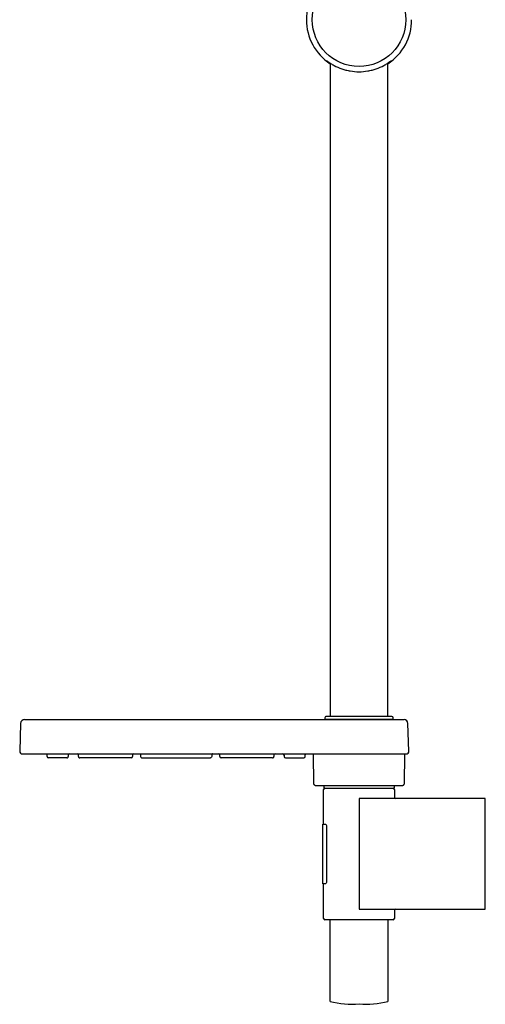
# Model space of a CAD drawing. Header units: millimetres. Extents: x -177 to 20, y -754 to 20.
# Tile 1 of 2: x -177 to 0, y -754 to -380. Entities that reach past the tile are written whole.
import ezdxf

# ---------------------------------------------------------------- set-up
doc = ezdxf.new("R2010")
doc.units = ezdxf.units.MM
doc.header["$MEASUREMENT"] = 0
doc.layers.add('PLANNING', color=1, linetype='Continuous')

# ---------------------------------------------------------------- blocks, each defined once
blk = doc.blocks.new('94700900_r')
at = {"layer": 'PLANNING'}
for p, q in [((-35.8, -395.9), (-35.8, -395.89)), ((-59, -396.72), (-59, -644.92)), ((-37, -644.92), (-37, -396.72)), ((-175.1, -646.12), (-30.9, -646.12)), ((-60.96, -645.42), (-60.96, -645.92)), ((-60.96, -645.92), (-35, -645.92)), ((-35.53, -644.92), (-60.46, -644.92)), ((-60.46, -645.92), (-60.46, -646.12)), ((-37, -646.12), (-37, -645.92)), ((-35, -645.92), (-35, -645.42)), ((-176.6, -647.57), (-176.96, -658.09)), ((-29.04, -658.12), (-29.4, -647.57)), ((-176.96, -658.09), (-176.96, -658.09)), ((-175.96, -659.12), (-30.04, -659.12)), ((-166.5, -660.12), (-166.5, -659.52)), ((-159, -660.62), (-166, -660.62)), ((-158.5, -659.62), (-158.5, -660.12)), ((-154.64, -660.12), (-154.64, -659.62)), ((-134.56, -660.62), (-154.13, -660.62)), ((-134.06, -659.62), (-134.06, -660.12)), ((-131, -659.62), (-131, -660.12)), ((-130.5, -660.62), (-104.5, -660.62)), ((-104, -659.62), (-104, -660.12)), ((-101.38, -659.13), (-101.41, -659.12)), ((-100.94, -660.12), (-100.94, -659.62)), ((-80.86, -660.62), (-100.44, -660.62)), ((-80.36, -659.62), (-80.36, -660.12)), ((-76.5, -659.62), (-76.5, -660.12)), ((-76, -660.62), (-69, -660.62)), ((-68.5, -660.12), (-68.5, -659.48)), ((-65.11, -670.63), (-65.31, -659.12)), ((-30.69, -659.12), (-30.89, -670.63)), ((-64.61, -671.12), (-31.39, -671.12)), ((-61.5, -676.12), (-61.44, -672.61)), ((-61.41, -671.12), (-61.41, -672.12)), ((-61.41, -672.12), (-34.55, -672.12)), ((-60.94, -672.12), (-35.06, -672.12)), ((-34.56, -672.61), (-34.51, -675.63)), ((-34.55, -672.12), (-34.55, -671.12)), ((-61.5, -685.77), (-61.5, -676.12)), ((0, -676.12), (-34.03, -676.12)), ((0, -718.12), (0, -676.12)), ((-61.7, -685.77), (-60.7, -685.77)), ((-61.7, -708.47), (-61.7, -685.77)), ((-60.34, -686.57), (-60.34, -707.67)), ((-60.7, -708.47), (-61.7, -708.47)), ((-61.5, -718.12), (-61.5, -708.47)), ((-61.44, -721.63), (-61.5, -718.12)), ((-34.51, -718.61), (-34.56, -721.63)), ((-34.03, -718.12), (0, -718.12)), ((-35.06, -722.12), (-60.94, -722.12)), ((-59, -753.12), (-59, -722.12)), ((-37, -722.12), (-37, -753.12))]:
    blk.add_line(p, q, dxfattribs=at)
blk.add_circle((-48, -380.24), 17.77, dxfattribs=at)
for centre, radius, start, end in [((-48, -380.24), 20, 123.367, 180), ((-48, -380.24), 20, 180, 236.633), ((-48, -380.24), 20, 303.367, 0), ((-175.1, -647.62), 1.5, 90.0001, 177.9926), ((-60.46, -645.42), 0.5, 89.8241, 180), ((-35.52, -1137916.87), 1137271.95, 89.99999901, 90.0000006), ((-35.5, -645.42), 0.5, 0.035, 90), ((-30.9, -647.62), 1.5, 2.0001, 90), ((-175.96, -658.12), 0.999, 177.9582, 270), ((-30.04, -658.12), 1, 269.9999, 360), ((-167, -659.52), 0.5, 0.0001, 53.1301), ((-166, -660.12), 0.5, 179.9999, 269.9998), ((-159, -660.12), 0.5, 270, 0.0002), ((-158, -659.62), 0.5, 92.8723, 180), ((-155.14, -659.62), 0.5, 359.9997, 86.2117), ((-154.14, -660.12), 0.5, 180.0008, 270.0205), ((-134.56, -660.12), 0.5, 270, 359.9787), ((-133.56, -659.62), 0.5, 93.684, 179.9992), ((-101.44, -659.62), 0.5, 359.9976, 87.0909), ((-100.44, -660.12), 0.5, 180.0009, 269.9876), ((-80.86, -660.12), 0.5, 270, 0.0157), ((-79.86, -659.62), 0.5, 93.799, 179.9991), ((-77, -659.62), 0.5, 359.9995, 87.1484), ((-76, -660.12), 0.5, 180.0001, 270), ((-69, -660.12), 0.5, 270.0013, 359.9989), ((-68, -659.48), 0.5, 134.7565, 179.9999), ((-60.94, -672.62), 0.501, 90, 178.9133), ((-35.06, -672.62), 0.5, 1, 90.0867), ((-34.01, -675.62), 0.5, 180.9598, 267.2691), ((-60.94, -721.62), 0.5, 181, 270.0466), ((-35.06, -721.62), 0.5, 270, 358.9534), ((-34.01, -718.62), 0.501, 92.4927, 179), ((-50.75, -723.37), 30.87, 254.5039, 275.1104), ((-45.25, -723.37), 30.87, 264.8896, 285.4958)]:
    blk.add_arc(centre, radius, start, end, dxfattribs=at)
for points, knots in [([(-59, -396.81), (-59.13, -396.72), (-59.38, -396.54), (-59.75, -396.27), (-60.01, -396.07), (-60.17, -395.93), (-60.22, -395.89), (-60.25, -395.86), (-60.28, -395.84), (-60.23, -395.86), (-60.18, -395.9), (-60.09, -395.96), (-59.99, -396.03), (-59.87, -396.12), (-59.67, -396.26), (-59.32, -396.5), (-58.59, -396.99), (-57.01, -397.92), (-55.07, -398.77), (-52.96, -399.4), (-50.8, -399.86), (-49.11, -400), (-48, -400)], [0, 0, 0, 0, 0.475535, 0.921866, 1.377973, 1.469267, 1.5367, 1.579708, 1.598882, 1.621217, 1.699119, 1.805804, 1.917798, 2.090944, 2.254708, 2.643811, 3.365211, 4.883881, 8.157416, 9.701996, 11.463855, 14.784505, 14.784505, 14.784505, 14.784505]), ([(-48, -400), (-46.9, -400), (-45.21, -399.86), (-43.05, -399.4), (-40.95, -398.77), (-39, -397.92), (-37.42, -396.99), (-36.69, -396.51), (-36.34, -396.27), (-36.1, -396.1), (-35.95, -395.99), (-35.81, -395.89), (-35.76, -395.86), (-35.72, -395.84), (-35.75, -395.87), (-35.78, -395.89), (-35.84, -395.94), (-35.93, -396.02), (-36.07, -396.13), (-36.43, -396.41), (-36.75, -396.64), (-37, -396.81)], [14.784505, 14.784505, 14.784505, 14.784505, 18.095121, 19.854777, 21.400909, 24.673106, 26.187888, 26.909125, 27.300077, 27.465243, 27.778887, 27.880572, 27.952595, 27.970604, 27.994112, 28.040724, 28.111661, 28.206373, 28.392045, 28.672974, 29.568985, 29.568985, 29.568985, 29.568985]), ([(-131.47, -659.12), (-131.36, -659.13), (-131.24, -659.18), (-131.05, -659.37), (-131, -659.5), (-131, -659.62)], [0.017596, 0.017596, 0.017596, 0.017596, 0.477203, 0.477203, 0.977203, 0.977203, 0.977203, 0.977203]), ([(-131, -660.12), (-131, -660.24), (-130.95, -660.38), (-130.76, -660.57), (-130.62, -660.62), (-130.5, -660.62)], [1.477203, 1.477203, 1.477203, 1.477203, 1.977203, 1.977203, 2.477203, 2.477203, 2.477203, 2.477203]), ([(-104, -660.12), (-104, -660.24), (-104.05, -660.38), (-104.24, -660.57), (-104.38, -660.62), (-104.5, -660.62)], [1.477203, 1.477203, 1.477203, 1.477203, 1.977203, 1.977203, 2.477203, 2.477203, 2.477203, 2.477203]), ([(-103.53, -659.12), (-103.64, -659.13), (-103.76, -659.18), (-103.95, -659.37), (-104, -659.5), (-104, -659.62)], [0.017596, 0.017596, 0.017596, 0.017596, 0.477203, 0.477203, 0.977203, 0.977203, 0.977203, 0.977203]), ([(-64.61, -671.12), (-64.73, -671.08), (-64.84, -671.03), (-64.99, -670.9), (-65.03, -670.85), (-65.09, -670.74), (-65.11, -670.69), (-65.11, -670.63)], [18.7772469, 18.7772469, 18.7772469, 18.7772469, 19.1733838, 19.1733838, 19.3786456, 19.3786456, 19.5378504, 19.5378504, 19.5378504, 19.5378504]), ([(-31.39, -671.12), (-31.27, -671.08), (-31.16, -671.03), (-31.01, -670.9), (-30.97, -670.85), (-30.91, -670.74), (-30.89, -670.69), (-30.89, -670.63)], [2.5596467, 2.5596467, 2.5596467, 2.5596467, 2.9557836, 2.9557836, 3.1610453, 3.1610453, 3.3202502, 3.3202502, 3.3202502, 3.3202502]), ([(-60.7, -685.77), (-60.61, -685.77), (-60.51, -685.86), (-60.37, -686.17), (-60.34, -686.37), (-60.34, -686.57)], [21.932692, 21.932692, 21.932692, 21.932692, 22.432692, 22.432692, 22.932692, 22.932692, 22.932692, 22.932692]), ([(-60.34, -707.67), (-60.34, -707.88), (-60.37, -708.08), (-60.51, -708.38), (-60.61, -708.47), (-60.7, -708.47)], [23.932692, 23.932692, 23.932692, 23.932692, 24.432692, 24.432692, 24.932692, 24.932692, 24.932692, 24.932692])]:
    blk.add_open_spline(points, degree=3, knots=knots, dxfattribs=at)
for points in [[(-34.03, -676.12), (-40.99, -676.12), (-47.95, -676.12)], [(-47.95, -676.12), (-47.95, -697.12), (-47.95, -718.12)], [(-47.95, -718.12), (-40.99, -718.12), (-34.03, -718.12)]]:
    blk.add_open_spline(points, degree=2, dxfattribs=at)

msp = doc.modelspace()

# ---------------------------------------------------------------- block references
msp.add_blockref('94700900_r', (0, 0))

doc.saveas('drawing.dxf')
